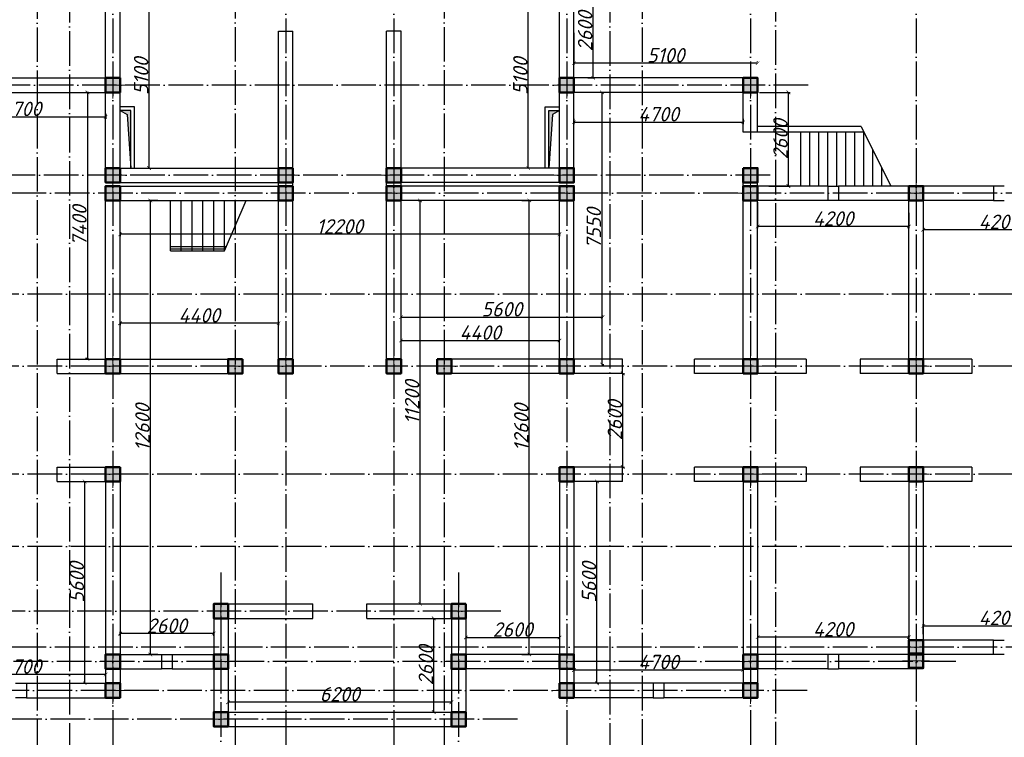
# Model space of a CAD drawing. Header units: millimetres. Extents: x 1112040 to 6903494, y -332921 to -150905.
# Tile 19 of 150: x 1410563 to 1437900, y -220950 to -201033. Entities that reach past the tile are written whole.
import ezdxf

# ---------------------------------------------------------------- set-up
doc = ezdxf.new("R2010")
doc.units = ezdxf.units.MM
doc.linetypes.add('ACAD_ISO04W100', pattern=[30, 24, -3, 0, -3])
doc.layers.add('kolonn', color=7, linetype='Continuous')
doc.layers.add('os', color=253, linetype='Continuous')
doc.styles.get("Standard").update_dxf_attribs({"font": 'isocpeui.ttf'})
doc.dimstyles.new('ISO-25', dxfattribs={"dimtxt": 400, "dimasz": 100, "dimexe": 50, "dimexo": 50, "dimgap": 20, "dimtad": 1, "dimdec": 0, "dimtxsty": 'Standard', "dimblk": 'ARCHTICK', "dimcen": 20, "dimclrd": 1, "dimclre": 1, "dimadec": 0, "dimazin": 0, "dimtfac": 1, "dimtdec": 0, "dimtmove": 0, "dimatfit": 3, "dimldrblk": 'ARCHTICK', "dimfxl": 1, "dimarcsym": 0})

# ---------------------------------------------------------------- blocks, each defined once
blk = doc.blocks.new('ghsdd')
at = {"ltscale": 50}
h = blk.add_hatch(color=256, dxfattribs=at)
h.paths.add_polyline_path([(0, 200), (-200, 200), (-200, 0), (0, 0)])
h.paths.add_polyline_path([(200, 0), (200, 200), (0, 200), (0, 0)])
h.paths.add_polyline_path([(0, 0), (-200, 0), (-200, -200), (0, -200)])
h.paths.add_polyline_path([(0, 0), (0, -200), (200, -200), (200, 0)])
at = {"lineweight": 0}
for p, q in [((0, -374), (0, 374)), ((-374, 0), (374, 0))]:
    blk.add_line(p, q, dxfattribs=at)
at = {"lineweight": 50, "ltscale": 50}
blk.add_lwpolyline([(200, 200), (200, -200), (-200, -200), (-200, 200), (200, 200)], dxfattribs=at)
blk = doc.blocks.new('_ArchTick')
at = {"color": 0, "linetype": 'ByBlock', "const_width": 0.15}
blk.add_lwpolyline([(-0.5, -0.5), (0.5, 0.5)], dxfattribs=at)
blk = doc.blocks.new('*D2372')
at = {"color": 1, "lineweight": -2, "transparency": 16777216}
for p, q in [((1421625, -206050), (1421728, -206050)), ((1421678, -217250), (1421678, -206050)), ((1421625, -217250), (1421728, -217250))]:
    blk.add_line(p, q, dxfattribs=at)
at = {"color": 1, "lineweight": -2, "transparency": 16777216, "xscale": 100, "yscale": 100, "zscale": 100}
for p, rotation in [((1421678, -206050), 90), ((1421678, -217250), 270)]:
    blk.add_blockref('_ArchTick', p, dxfattribs=dict(at, rotation=rotation))
at = {"color": 0, "transparency": 16777216, "insert": (1421458, -211650), "char_height": 400, "attachment_point": 5, "rotation": 90}
blk.add_mtext('11200', dxfattribs=at)
blk = doc.blocks.new('*D2200')
at = {"color": 1, "lineweight": -2, "transparency": 16777216}
for p, q in [((1424500, -206050), (1424759, -206050)), ((1424709, -218650), (1424709, -206050)), ((1424500, -218650), (1424759, -218650))]:
    blk.add_line(p, q, dxfattribs=at)
at = {"color": 1, "lineweight": -2, "transparency": 16777216, "xscale": 100, "yscale": 100, "zscale": 100}
for p, rotation in [((1424709, -206050), 90), ((1424709, -218650), 270)]:
    blk.add_blockref('_ArchTick', p, dxfattribs=dict(at, rotation=rotation))
at = {"color": 0, "transparency": 16777216, "insert": (1424489, -212350), "char_height": 400, "attachment_point": 5, "rotation": 90}
blk.add_mtext('12600', dxfattribs=at)
blk = doc.blocks.new('*D2201')
at = {"color": 1, "lineweight": -2, "transparency": 16777216}
for p, q in [((1427307, -213450), (1427307, -210850)), ((1427327, -210850), (1427357, -210850)), ((1427327, -213450), (1427357, -213450))]:
    blk.add_line(p, q, dxfattribs=at)
at = {"color": 1, "lineweight": -2, "transparency": 16777216, "xscale": 100, "yscale": 100, "zscale": 100}
for p, rotation in [((1427307, -210850), 90), ((1427307, -213450), 270)]:
    blk.add_blockref('_ArchTick', p, dxfattribs=dict(at, rotation=rotation))
at = {"color": 0, "transparency": 16777216, "insert": (1427087, -212150), "char_height": 400, "attachment_point": 5, "rotation": 90}
blk.add_mtext('2600', dxfattribs=at)
blk = doc.blocks.new('*D2373')
at = {"color": 1, "lineweight": -2, "transparency": 16777216}
for p, q in [((1413350, -206934), (1413350, -207040)), ((1425550, -206934), (1425550, -207040)), ((1425550, -206990), (1413350, -206990))]:
    blk.add_line(p, q, dxfattribs=at)
at = {"color": 1, "lineweight": -2, "transparency": 16777216, "xscale": 100, "yscale": 100, "zscale": 100, "rotation": 180}
blk.add_blockref('_ArchTick', (1413350, -206990), dxfattribs=at)
at = {"color": 1, "lineweight": -2, "transparency": 16777216, "xscale": 100, "yscale": 100, "zscale": 100}
blk.add_blockref('_ArchTick', (1425550, -206990), dxfattribs=at)
at = {"color": 0, "transparency": 16777216, "insert": (1419450, -206770), "char_height": 400, "attachment_point": 5}
blk.add_mtext('12200', dxfattribs=at)
blk = doc.blocks.new('*D2374')
at = {"color": 1, "lineweight": -2, "transparency": 16777216}
for p, q in [((1425950, -203786), (1425950, -203928)), ((1425950, -203878), (1430650, -203878)), ((1430650, -203786), (1430650, -203928))]:
    blk.add_line(p, q, dxfattribs=at)
at = {"color": 1, "lineweight": -2, "transparency": 16777216, "xscale": 100, "yscale": 100, "zscale": 100, "rotation": 180}
blk.add_blockref('_ArchTick', (1425950, -203878), dxfattribs=at)
at = {"color": 1, "lineweight": -2, "transparency": 16777216, "xscale": 100, "yscale": 100, "zscale": 100}
blk.add_blockref('_ArchTick', (1430650, -203878), dxfattribs=at)
at = {"color": 0, "transparency": 16777216, "insert": (1428300, -203656), "char_height": 400, "attachment_point": 5}
blk.add_mtext('4700', dxfattribs=at)
blk = doc.blocks.new('*D2202')
at = {"color": 1, "lineweight": -2, "transparency": 16777216}
for p, q in [((1426725, -203050), (1426777, -203050)), ((1426727, -203050), (1426727, -210600)), ((1426725, -210600), (1426777, -210600))]:
    blk.add_line(p, q, dxfattribs=at)
at = {"color": 1, "lineweight": -2, "transparency": 16777216, "xscale": 100, "yscale": 100, "zscale": 100}
for p, rotation in [((1426727, -203050), 90), ((1426727, -210600), 270)]:
    blk.add_blockref('_ArchTick', p, dxfattribs=dict(at, rotation=rotation))
at = {"color": 0, "transparency": 16777216, "insert": (1426504, -206825), "char_height": 400, "attachment_point": 5, "rotation": 90}
blk.add_mtext('7550', dxfattribs=at)
blk = doc.blocks.new('*D2369')
at = {"color": 1, "lineweight": -2, "transparency": 16777216}
for p, q in [((1421150, -209265), (1421150, -209240)), ((1421150, -209290), (1426750, -209290)), ((1426750, -209265), (1426750, -209240))]:
    blk.add_line(p, q, dxfattribs=at)
at = {"color": 1, "lineweight": -2, "transparency": 16777216, "xscale": 100, "yscale": 100, "zscale": 100, "rotation": 180}
blk.add_blockref('_ArchTick', (1421150, -209290), dxfattribs=at)
at = {"color": 1, "lineweight": -2, "transparency": 16777216, "xscale": 100, "yscale": 100, "zscale": 100}
blk.add_blockref('_ArchTick', (1426750, -209290), dxfattribs=at)
at = {"color": 0, "transparency": 16777216, "insert": (1423950, -209070), "char_height": 400, "attachment_point": 5}
blk.add_mtext('5600', dxfattribs=at)
blk = doc.blocks.new('*D2280')
at = {"color": 1, "lineweight": -2, "transparency": 16777216}
for p, q in [((1425950, -201400), (1425950, -202290)), ((1431050, -202240), (1425950, -202240)), ((1431050, -202203), (1431050, -202190))]:
    blk.add_line(p, q, dxfattribs=at)
at = {"color": 1, "lineweight": -2, "transparency": 16777216, "xscale": 100, "yscale": 100, "zscale": 100, "rotation": 180}
blk.add_blockref('_ArchTick', (1425950, -202240), dxfattribs=at)
at = {"color": 1, "lineweight": -2, "transparency": 16777216, "xscale": 100, "yscale": 100, "zscale": 100}
blk.add_blockref('_ArchTick', (1431050, -202240), dxfattribs=at)
at = {"color": 0, "transparency": 16777216, "insert": (1428500, -202020), "char_height": 400, "attachment_point": 5}
blk.add_mtext('5100', dxfattribs=at)
blk = doc.blocks.new('*D2195')
at = {"color": 1, "lineweight": -2, "transparency": 16777216}
for p, q in [((1426341, -200050), (1426532, -200050)), ((1426482, -202650), (1426482, -200050)), ((1426341, -202650), (1426532, -202650))]:
    blk.add_line(p, q, dxfattribs=at)
at = {"color": 1, "lineweight": -2, "transparency": 16777216, "xscale": 100, "yscale": 100, "zscale": 100}
for p, rotation in [((1426482, -200050), 90), ((1426482, -202650), 270)]:
    blk.add_blockref('_ArchTick', p, dxfattribs=dict(at, rotation=rotation))
at = {"color": 0, "transparency": 16777216, "insert": (1426262, -201350), "char_height": 400, "attachment_point": 5, "rotation": 90}
blk.add_mtext('2600', dxfattribs=at)
blk = doc.blocks.new('*D2185')
at = {"color": 1, "lineweight": -2, "transparency": 16777216}
for p, q in [((1431100, -203050), (1431955, -203050)), ((1431905, -205650), (1431905, -203050)), ((1431366, -205650), (1431955, -205650))]:
    blk.add_line(p, q, dxfattribs=at)
at = {"color": 1, "lineweight": -2, "transparency": 16777216, "xscale": 100, "yscale": 100, "zscale": 100}
for p, rotation in [((1431905, -203050), 90), ((1431905, -205650), 270)]:
    blk.add_blockref('_ArchTick', p, dxfattribs=dict(at, rotation=rotation))
at = {"color": 0, "transparency": 16777216, "insert": (1431685, -204350), "char_height": 400, "attachment_point": 5, "rotation": 90}
blk.add_mtext('2600', dxfattribs=at)
blk = doc.blocks.new('*D2184')
at = {"color": 1, "lineweight": -2, "transparency": 16777216}
for p, q in [((1414400, -206050), (1414141, -206050)), ((1414191, -218650), (1414191, -206050)), ((1414400, -218650), (1414141, -218650))]:
    blk.add_line(p, q, dxfattribs=at)
at = {"color": 1, "lineweight": -2, "transparency": 16777216, "xscale": 100, "yscale": 100, "zscale": 100}
for p, rotation in [((1414191, -206050), 90), ((1414191, -218650), 270)]:
    blk.add_blockref('_ArchTick', p, dxfattribs=dict(at, rotation=rotation))
at = {"color": 0, "transparency": 16777216, "insert": (1413971, -212350), "char_height": 400, "attachment_point": 5, "rotation": 90}
blk.add_mtext('12600', dxfattribs=at)
blk = doc.blocks.new('*D2379')
at = {"color": 1, "lineweight": -2, "transparency": 16777216}
for p, q in [((1408250, -203650), (1408250, -203782)), ((1412950, -203650), (1412950, -203782)), ((1408250, -203732), (1412950, -203732))]:
    blk.add_line(p, q, dxfattribs=at)
at = {"color": 1, "lineweight": -2, "transparency": 16777216, "xscale": 100, "yscale": 100, "zscale": 100, "rotation": 180}
blk.add_blockref('_ArchTick', (1408250, -203732), dxfattribs=at)
at = {"color": 1, "lineweight": -2, "transparency": 16777216, "xscale": 100, "yscale": 100, "zscale": 100}
blk.add_blockref('_ArchTick', (1412950, -203732), dxfattribs=at)
at = {"color": 0, "transparency": 16777216, "insert": (1410600, -203509), "char_height": 400, "attachment_point": 5}
blk.add_mtext('4700', dxfattribs=at)
blk = doc.blocks.new('*D2380')
at = {"color": 1, "lineweight": -2, "transparency": 16777216}
for p, q in [((1412474, -203050), (1412394, -203050)), ((1412444, -203050), (1412444, -210450)), ((1412474, -210450), (1412394, -210450))]:
    blk.add_line(p, q, dxfattribs=at)
at = {"color": 1, "lineweight": -2, "transparency": 16777216, "xscale": 100, "yscale": 100, "zscale": 100}
for p, rotation in [((1412444, -203050), 90), ((1412444, -210450), 270)]:
    blk.add_blockref('_ArchTick', p, dxfattribs=dict(at, rotation=rotation))
at = {"color": 0, "transparency": 16777216, "insert": (1412222, -206750), "char_height": 400, "attachment_point": 5, "rotation": 90}
blk.add_mtext('7400', dxfattribs=at)
blk = doc.blocks.new('*D2210')
at = {"color": 1, "lineweight": -2, "transparency": 16777216}
for p, q in [((1412329, -213850), (1412419, -213850)), ((1412369, -219450), (1412369, -213850)), ((1412329, -219450), (1412419, -219450))]:
    blk.add_line(p, q, dxfattribs=at)
at = {"color": 1, "lineweight": -2, "transparency": 16777216, "xscale": 100, "yscale": 100, "zscale": 100}
for p, rotation in [((1412369, -213850), 90), ((1412369, -219450), 270)]:
    blk.add_blockref('_ArchTick', p, dxfattribs=dict(at, rotation=rotation))
at = {"color": 0, "transparency": 16777216, "insert": (1412149, -216650), "char_height": 400, "attachment_point": 5, "rotation": 90}
blk.add_mtext('5600', dxfattribs=at)
blk = doc.blocks.new('*D2212')
at = {"color": 1, "lineweight": -2, "transparency": 16777216}
for p, q in [((1408250, -219165), (1408250, -219158)), ((1412950, -219208), (1408250, -219208)), ((1412950, -219165), (1412950, -219158))]:
    blk.add_line(p, q, dxfattribs=at)
at = {"color": 1, "lineweight": -2, "transparency": 16777216, "xscale": 100, "yscale": 100, "zscale": 100, "rotation": 180}
blk.add_blockref('_ArchTick', (1408250, -219208), dxfattribs=at)
at = {"color": 1, "lineweight": -2, "transparency": 16777216, "xscale": 100, "yscale": 100, "zscale": 100}
blk.add_blockref('_ArchTick', (1412950, -219208), dxfattribs=at)
at = {"color": 0, "transparency": 16777216, "insert": (1410600, -218985), "char_height": 400, "attachment_point": 5}
blk.add_mtext('4700', dxfattribs=at)
blk = doc.blocks.new('*D2381')
at = {"color": 1, "lineweight": -2, "transparency": 16777216}
for p, q in [((1422020, -217650), (1422109, -217650)), ((1422059, -220250), (1422059, -217650)), ((1422020, -220250), (1422109, -220250))]:
    blk.add_line(p, q, dxfattribs=at)
at = {"color": 1, "lineweight": -2, "transparency": 16777216, "xscale": 100, "yscale": 100, "zscale": 100}
for p, rotation in [((1422059, -217650), 90), ((1422059, -220250), 270)]:
    blk.add_blockref('_ArchTick', p, dxfattribs=dict(at, rotation=rotation))
at = {"color": 0, "transparency": 16777216, "insert": (1421839, -218950), "char_height": 400, "attachment_point": 5, "rotation": 90}
blk.add_mtext('2600', dxfattribs=at)
blk = doc.blocks.new('*D2382')
at = {"color": 1, "lineweight": -2, "transparency": 16777216}
blk.add_line((1422550, -219976), (1416350, -219976), dxfattribs=at)
at = {"color": 1, "lineweight": -2, "transparency": 16777216, "xscale": 100, "yscale": 100, "zscale": 100, "rotation": 180}
blk.add_blockref('_ArchTick', (1416350, -219976), dxfattribs=at)
at = {"color": 1, "lineweight": -2, "transparency": 16777216, "xscale": 100, "yscale": 100, "zscale": 100}
blk.add_blockref('_ArchTick', (1422550, -219976), dxfattribs=at)
at = {"color": 0, "transparency": 16777216, "insert": (1419450, -219756), "char_height": 400, "attachment_point": 5}
blk.add_mtext('6200', dxfattribs=at)
blk = doc.blocks.new('*D2383')
at = {"color": 1, "lineweight": -2, "transparency": 16777216}
for p, q in [((1422950, -218180), (1425550, -218180)), ((1422950, -218217), (1422950, -218230)), ((1425550, -218217), (1425550, -218230))]:
    blk.add_line(p, q, dxfattribs=at)
at = {"color": 1, "lineweight": -2, "transparency": 16777216, "xscale": 100, "yscale": 100, "zscale": 100, "rotation": 180}
blk.add_blockref('_ArchTick', (1422950, -218180), dxfattribs=at)
at = {"color": 1, "lineweight": -2, "transparency": 16777216, "xscale": 100, "yscale": 100, "zscale": 100}
blk.add_blockref('_ArchTick', (1425550, -218180), dxfattribs=at)
at = {"color": 0, "transparency": 16777216, "insert": (1424250, -217960), "char_height": 400, "attachment_point": 5}
blk.add_mtext('2600', dxfattribs=at)
blk = doc.blocks.new('*D2384')
at = {"color": 1, "lineweight": -2, "transparency": 16777216}
for p, q in [((1413350, -218130), (1413350, -218021)), ((1415950, -218071), (1413350, -218071)), ((1415950, -218130), (1415950, -218021))]:
    blk.add_line(p, q, dxfattribs=at)
at = {"color": 1, "lineweight": -2, "transparency": 16777216, "xscale": 100, "yscale": 100, "zscale": 100, "rotation": 180}
blk.add_blockref('_ArchTick', (1413350, -218071), dxfattribs=at)
at = {"color": 1, "lineweight": -2, "transparency": 16777216, "xscale": 100, "yscale": 100, "zscale": 100}
blk.add_blockref('_ArchTick', (1415950, -218071), dxfattribs=at)
at = {"color": 0, "transparency": 16777216, "insert": (1414650, -217851), "char_height": 400, "attachment_point": 5}
blk.add_mtext('2600', dxfattribs=at)
blk = doc.blocks.new('*D2385')
at = {"color": 1, "lineweight": -2, "transparency": 16777216}
for p, q in [((1424683, -205150), (1424683, -200050)), ((1424733, -200050), (1424733, -200050)), ((1424733, -205150), (1424733, -205150))]:
    blk.add_line(p, q, dxfattribs=at)
at = {"color": 1, "lineweight": -2, "transparency": 16777216, "xscale": 100, "yscale": 100, "zscale": 100}
for p, rotation in [((1424683, -200050), 90), ((1424683, -205150), 270)]:
    blk.add_blockref('_ArchTick', p, dxfattribs=dict(at, rotation=rotation))
at = {"color": 0, "transparency": 16777216, "insert": (1424463, -202600), "char_height": 400, "attachment_point": 5, "rotation": 90}
blk.add_mtext('5100', dxfattribs=at)
blk = doc.blocks.new('*D2386')
at = {"color": 1, "lineweight": -2, "transparency": 16777216}
for p, q in [((1421150, -209945), (1421150, -209888)), ((1421150, -209938), (1425550, -209938)), ((1425550, -209945), (1425550, -209888))]:
    blk.add_line(p, q, dxfattribs=at)
at = {"color": 1, "lineweight": -2, "transparency": 16777216, "xscale": 100, "yscale": 100, "zscale": 100, "rotation": 180}
blk.add_blockref('_ArchTick', (1421150, -209938), dxfattribs=at)
at = {"color": 1, "lineweight": -2, "transparency": 16777216, "xscale": 100, "yscale": 100, "zscale": 100}
blk.add_blockref('_ArchTick', (1425550, -209938), dxfattribs=at)
at = {"color": 0, "transparency": 16777216, "insert": (1423350, -209718), "char_height": 400, "attachment_point": 5}
blk.add_mtext('4400', dxfattribs=at)
blk = doc.blocks.new('*D2387')
at = {"color": 1, "lineweight": -2, "transparency": 16777216}
for p, q in [((1413350, -209416), (1413350, -209509)), ((1417750, -209459), (1413350, -209459)), ((1417750, -209416), (1417750, -209509))]:
    blk.add_line(p, q, dxfattribs=at)
at = {"color": 1, "lineweight": -2, "transparency": 16777216, "xscale": 100, "yscale": 100, "zscale": 100, "rotation": 180}
blk.add_blockref('_ArchTick', (1413350, -209459), dxfattribs=at)
at = {"color": 1, "lineweight": -2, "transparency": 16777216, "xscale": 100, "yscale": 100, "zscale": 100}
blk.add_blockref('_ArchTick', (1417750, -209459), dxfattribs=at)
at = {"color": 0, "transparency": 16777216, "insert": (1415550, -209239), "char_height": 400, "attachment_point": 5}
blk.add_mtext('4400', dxfattribs=at)
blk = doc.blocks.new('*D2388')
at = {"color": 1, "lineweight": -2, "transparency": 16777216}
for p, q in [((1414154, -200050), (1414205, -200050)), ((1414155, -205150), (1414155, -200050)), ((1414154, -205150), (1414205, -205150))]:
    blk.add_line(p, q, dxfattribs=at)
at = {"color": 1, "lineweight": -2, "transparency": 16777216, "xscale": 100, "yscale": 100, "zscale": 100}
for p, rotation in [((1414155, -200050), 90), ((1414155, -205150), 270)]:
    blk.add_blockref('_ArchTick', p, dxfattribs=dict(at, rotation=rotation))
at = {"color": 0, "transparency": 16777216, "insert": (1413935, -202600), "char_height": 400, "attachment_point": 5, "rotation": 90}
blk.add_mtext('5100', dxfattribs=at)
blk = doc.blocks.new('*D2215')
at = {"color": 1, "lineweight": -2, "transparency": 16777216}
for p, q in [((1426590, -219450), (1426590, -213850)), ((1426597, -213850), (1426640, -213850)), ((1426597, -219450), (1426640, -219450))]:
    blk.add_line(p, q, dxfattribs=at)
at = {"color": 1, "lineweight": -2, "transparency": 16777216, "xscale": 100, "yscale": 100, "zscale": 100}
for p, rotation in [((1426590, -213850), 90), ((1426590, -219450), 270)]:
    blk.add_blockref('_ArchTick', p, dxfattribs=dict(at, rotation=rotation))
at = {"color": 0, "transparency": 16777216, "insert": (1426370, -216650), "char_height": 400, "attachment_point": 5, "rotation": 90}
blk.add_mtext('5600', dxfattribs=at)
blk = doc.blocks.new('*D2205')
at = {"color": 1, "lineweight": -2, "transparency": 16777216}
for p, q in [((1435650, -218089), (1435650, -217806)), ((1435650, -217856), (1439850, -217856)), ((1439850, -217805), (1439850, -217906))]:
    blk.add_line(p, q, dxfattribs=at)
at = {"color": 1, "lineweight": -2, "transparency": 16777216, "xscale": 100, "yscale": 100, "zscale": 100, "rotation": 180}
blk.add_blockref('_ArchTick', (1435650, -217856), dxfattribs=at)
at = {"color": 1, "lineweight": -2, "transparency": 16777216, "xscale": 100, "yscale": 100, "zscale": 100}
blk.add_blockref('_ArchTick', (1439850, -217856), dxfattribs=at)
at = {"color": 0, "transparency": 16777216, "insert": (1437750, -217636), "char_height": 400, "attachment_point": 5}
blk.add_mtext('4200', dxfattribs=at)
blk = doc.blocks.new('*D2206')
at = {"color": 1, "lineweight": -2, "transparency": 16777216}
for p, q in [((1431050, -218120), (1431050, -218221)), ((1435250, -218404), (1435250, -218121)), ((1435250, -218171), (1431050, -218171))]:
    blk.add_line(p, q, dxfattribs=at)
at = {"color": 1, "lineweight": -2, "transparency": 16777216, "xscale": 100, "yscale": 100, "zscale": 100, "rotation": 180}
blk.add_blockref('_ArchTick', (1431050, -218171), dxfattribs=at)
at = {"color": 1, "lineweight": -2, "transparency": 16777216, "xscale": 100, "yscale": 100, "zscale": 100}
blk.add_blockref('_ArchTick', (1435250, -218171), dxfattribs=at)
at = {"color": 0, "transparency": 16777216, "insert": (1433150, -217951), "char_height": 400, "attachment_point": 5}
blk.add_mtext('4200', dxfattribs=at)
blk = doc.blocks.new('*D2357')
at = {"color": 1, "lineweight": -2, "transparency": 16777216}
for p, q in [((1435650, -206513), (1435650, -206913)), ((1439850, -206513), (1439850, -206913)), ((1439850, -206863), (1435650, -206863))]:
    blk.add_line(p, q, dxfattribs=at)
at = {"color": 1, "lineweight": -2, "transparency": 16777216, "xscale": 100, "yscale": 100, "zscale": 100, "rotation": 180}
blk.add_blockref('_ArchTick', (1435650, -206863), dxfattribs=at)
at = {"color": 1, "lineweight": -2, "transparency": 16777216, "xscale": 100, "yscale": 100, "zscale": 100}
blk.add_blockref('_ArchTick', (1439850, -206863), dxfattribs=at)
at = {"color": 0, "transparency": 16777216, "insert": (1437750, -206643), "char_height": 400, "attachment_point": 5}
blk.add_mtext('4200', dxfattribs=at)
blk = doc.blocks.new('*D2358')
at = {"color": 1, "lineweight": -2, "transparency": 16777216}
for p, q in [((1431050, -206100), (1431050, -206822)), ((1435250, -206394), (1435250, -206822)), ((1435250, -206772), (1431050, -206772))]:
    blk.add_line(p, q, dxfattribs=at)
at = {"color": 1, "lineweight": -2, "transparency": 16777216, "xscale": 100, "yscale": 100, "zscale": 100, "rotation": 180}
blk.add_blockref('_ArchTick', (1431050, -206772), dxfattribs=at)
at = {"color": 1, "lineweight": -2, "transparency": 16777216, "xscale": 100, "yscale": 100, "zscale": 100}
blk.add_blockref('_ArchTick', (1435250, -206772), dxfattribs=at)
at = {"color": 0, "transparency": 16777216, "insert": (1433150, -206552), "char_height": 400, "attachment_point": 5}
blk.add_mtext('4200', dxfattribs=at)
blk = doc.blocks.new('*D2359')
at = {"color": 1, "lineweight": -2, "transparency": 16777216}
for p, q in [((1430650, -219084), (1425950, -219084)), ((1425950, -219100), (1425950, -219134)), ((1430650, -219100), (1430650, -219134))]:
    blk.add_line(p, q, dxfattribs=at)
at = {"color": 1, "lineweight": -2, "transparency": 16777216, "xscale": 100, "yscale": 100, "zscale": 100, "rotation": 180}
blk.add_blockref('_ArchTick', (1425950, -219084), dxfattribs=at)
at = {"color": 1, "lineweight": -2, "transparency": 16777216, "xscale": 100, "yscale": 100, "zscale": 100}
blk.add_blockref('_ArchTick', (1430650, -219084), dxfattribs=at)
at = {"color": 0, "transparency": 16777216, "insert": (1428300, -218861), "char_height": 400, "attachment_point": 5}
blk.add_mtext('4700', dxfattribs=at)

msp = doc.modelspace()

# ---------------------------------------------------------------- hatches: boundary and pattern name
for points in [[(1413649.8, -203550.4), (1413349.8, -203550.4), (1413542.4, -203660), (1413649.8, -205150.4)], [(1425249.8, -203550.4), (1425549.8, -203550.4), (1425357.3, -203660), (1425249.8, -205150.4)]]:
    msp.add_hatch(color=256).paths.add_polyline_path(points)

# ---------------------------------------------------------------- linework, layer by layer
at = {"lineweight": 30}
for p, q in [((1412949.8, -202650.4), (1412949.8, -200050.4)), ((1413349.8, -205150.4), (1413349.8, -200050.4)), ((1425549.8, -205150.4), (1425549.8, -200050.4)), ((1425949.8, -202650.4), (1425949.8, -200050.4)), ((1417749.8, -210850.4), (1417749.8, -201350.4)), ((1417749.8, -201350.4), (1418149.8, -201350.4)), ((1418149.8, -210850.4), (1418149.8, -201350.4)), ((1421149.8, -201350.4), (1420749.8, -201350.4)), ((1420749.8, -210850.4), (1420749.8, -201350.4)), ((1421149.8, -210850.4), (1421149.8, -201350.4)), ((1407849.8, -202650.4), (1412949.8, -202650.4)), ((1431049.8, -202650.4), (1425949.8, -202650.4)), ((1431049.8, -204150.4), (1431049.8, -202650.4)), ((1408249.8, -203050.4), (1412949.8, -203050.4)), ((1412949.8, -205550.4), (1412949.8, -203050.4)), ((1425949.8, -205550.4), (1425949.8, -203050.4)), ((1430649.8, -203050.4), (1425949.8, -203050.4)), ((1430649.8, -204150.4), (1430649.8, -203050.4)), ((1413749.8, -203450.4), (1413349.8, -203450.4)), ((1413649.8, -203550.4), (1413349.8, -203550.4)), ((1413649.8, -205150.4), (1413649.8, -203550.4)), ((1413749.8, -205150.4), (1413749.8, -203450.4)), ((1425149.8, -205150.4), (1425149.8, -203450.4)), ((1425149.8, -203450.4), (1425549.8, -203450.4)), ((1425249.8, -205150.4), (1425249.8, -203550.4)), ((1425249.8, -203550.4), (1425549.8, -203550.4)), ((1431049.8, -204150.4), (1430649.8, -204150.4)), ((1433924.8, -204000.4), (1431049.8, -204000.4)), ((1433999.8, -204150.4), (1431049.8, -204150.4)), ((1413349.8, -205150.4), (1417899.8, -205150.4)), ((1425549.8, -205150.4), (1420999.8, -205150.4)), ((1430649.8, -210450.4), (1430649.8, -205150.4)), ((1431049.8, -205150.4), (1430649.8, -205150.4)), ((1431049.8, -205150.4), (1430649.8, -205150.4)), ((1431049.8, -210450.4), (1431049.8, -205150.4)), ((1412949.8, -205550.4), (1418149.8, -205550.4)), ((1425949.8, -205550.4), (1420749.8, -205550.4)), ((1412949.8, -210450.4), (1412949.8, -205650.4)), ((1412949.8, -205650.4), (1418149.8, -205650.4)), ((1425949.8, -205650.4), (1420749.8, -205650.4)), ((1425949.8, -210600.4), (1425949.8, -205650.4)), ((1432999.8, -205650.4), (1431049.8, -205650.4)), ((1432999.8, -205650.4), (1432999.8, -206050.4)), ((1437599.8, -205650.4), (1433299.8, -205650.4)), ((1433299.8, -205650.4), (1433299.8, -206050.4)), ((1437599.8, -205650.4), (1437599.8, -206050.4)), ((1413349.8, -210850.4), (1413349.8, -206050.4)), ((1413349.8, -206050.4), (1418149.8, -206050.4)), ((1425549.8, -206050.4), (1420749.8, -206050.4)), ((1425549.8, -210850.4), (1425549.8, -206050.4)), ((1432999.8, -206050.4), (1430649.8, -206050.4)), ((1437599.8, -206050.4), (1433299.8, -206050.4)), ((1435249.8, -210450.4), (1435249.8, -206050.4)), ((1435649.8, -206050.4), (1435649.8, -210450.4)), ((1411599.8, -210850.4), (1411599.8, -210450.4)), ((1411599.8, -210450.4), (1416749.8, -210450.4)), ((1427299.8, -210450.4), (1422149.8, -210450.4)), ((1427299.8, -210850.4), (1427299.8, -210450.4)), ((1432399.8, -210450.4), (1429299.8, -210450.4)), ((1429299.8, -210850.4), (1429299.8, -210450.4)), ((1432399.8, -210450.4), (1432399.8, -210850.4)), ((1433899.8, -210450.4), (1433899.8, -210850.4)), ((1435249.8, -210450.4), (1433899.8, -210450.4)), ((1436999.8, -210450.4), (1435649.8, -210450.4)), ((1436999.8, -210450.4), (1436999.8, -210850.4)), ((1411599.8, -210850.4), (1416749.8, -210850.4)), ((1427299.8, -210850.4), (1422149.8, -210850.4)), ((1432399.8, -210850.4), (1429299.8, -210850.4)), ((1436999.8, -210850.4), (1433899.8, -210850.4)), ((1411599.8, -213850.4), (1411599.8, -213450.4)), ((1411599.8, -213450.4), (1413349.8, -213450.4)), ((1413349.8, -213450.4), (1413349.8, -218650.4)), ((1425549.8, -213450.4), (1425549.8, -218650.4)), ((1427299.8, -213450.4), (1425549.8, -213450.4)), ((1427299.8, -213850.4), (1427299.8, -213450.4)), ((1432399.8, -213450.4), (1429299.8, -213450.4)), ((1429299.8, -213850.4), (1429299.8, -213450.4)), ((1432399.8, -213450.4), (1432399.8, -213850.4)), ((1433899.8, -213450.4), (1433899.8, -213850.4)), ((1436999.8, -213450.4), (1433899.8, -213450.4)), ((1436999.8, -213450.4), (1436999.8, -213850.4)), ((1411599.8, -213850.4), (1412949.8, -213850.4)), ((1412949.8, -213850.4), (1412949.8, -219450.4)), ((1425949.8, -213850.4), (1425949.8, -219450.4)), ((1427299.8, -213850.4), (1425949.8, -213850.4)), ((1432399.8, -213850.4), (1429299.8, -213850.4)), ((1430649.8, -213850.4), (1430649.8, -219450.4)), ((1431049.8, -213850.4), (1431049.8, -219850.4)), ((1435249.8, -213850.4), (1433899.8, -213850.4)), ((1435249.8, -213850.4), (1435249.8, -218650.4)), ((1436999.8, -213850.4), (1435649.8, -213850.4)), ((1435649.8, -213850.4), (1435649.8, -219050.4)), ((1415949.8, -217250.4), (1415949.8, -218650.4)), ((1415949.8, -217250.4), (1418699.8, -217250.4)), ((1418699.8, -217650.4), (1418699.8, -217250.4)), ((1420199.8, -217650.4), (1420199.8, -217250.4)), ((1420199.8, -217250.4), (1422949.8, -217250.4)), ((1422949.8, -217250.4), (1422949.8, -218650.4)), ((1416349.8, -217650.4), (1416349.8, -220250.4)), ((1416349.8, -217650.4), (1418699.8, -217650.4)), ((1420199.8, -217650.4), (1422549.8, -217650.4)), ((1422549.8, -217650.4), (1422549.8, -220250.4)), ((1437599.8, -218250.4), (1435249.8, -218250.4)), ((1437599.8, -218650.4), (1437599.8, -218250.4)), ((1413349.8, -218650.4), (1414499.8, -218650.4)), ((1414499.8, -218650.4), (1414499.8, -219050.4)), ((1414799.8, -218650.4), (1414799.8, -219050.4)), ((1414799.8, -218650.4), (1415949.8, -218650.4)), ((1425749.8, -218650.4), (1422949.8, -218650.4)), ((1432999.8, -218650.4), (1430649.8, -218650.4)), ((1432999.8, -218650.4), (1432999.8, -219050.4)), ((1435249.8, -218650.4), (1433299.8, -218650.4)), ((1433299.8, -218650.4), (1433299.8, -219050.4)), ((1437599.8, -218650.4), (1435649.8, -218650.4)), ((1413349.8, -219050.4), (1414499.8, -219050.4)), ((1413349.8, -219050.4), (1413349.8, -219850.4)), ((1414799.8, -219050.4), (1415949.8, -219050.4)), ((1415949.8, -219050.4), (1415949.8, -220650.4)), ((1425549.8, -219050.4), (1422949.8, -219050.4)), ((1422949.8, -219050.4), (1422949.8, -220650.4)), ((1425549.8, -219050.4), (1425549.8, -219850.4)), ((1432999.8, -219050.4), (1431049.8, -219050.4)), ((1435649.8, -219050.4), (1433299.8, -219050.4)), ((1410749.8, -219450.4), (1410749.8, -219850.4)), ((1410749.8, -219450.4), (1412949.8, -219450.4)), ((1428149.8, -219450.4), (1425949.8, -219450.4)), ((1428149.8, -219450.4), (1428149.8, -219850.4)), ((1430649.8, -219450.4), (1428449.8, -219450.4)), ((1428449.8, -219450.4), (1428449.8, -219850.4)), ((1410749.8, -219850.4), (1413349.8, -219850.4)), ((1428149.8, -219850.4), (1425549.8, -219850.4)), ((1431049.8, -219850.4), (1428449.8, -219850.4)), ((1416349.8, -220250.4), (1422549.8, -220250.4)), ((1415949.8, -220650.4), (1422949.8, -220650.4))]:
    msp.add_line(p, q, dxfattribs=at)
for p, q in [((1432249.8, -205650.4), (1432249.8, -204150.4)), ((1432499.8, -205650.4), (1432499.8, -204150.4)), ((1432749.8, -205650.4), (1432749.8, -204150.4)), ((1432999.8, -205650.4), (1432999.8, -204150.4)), ((1433249.8, -205650.4), (1433249.8, -204150.4)), ((1433499.8, -205650.4), (1433499.8, -204150.4)), ((1433749.8, -205650.4), (1433749.8, -204150.4)), ((1433924.8, -204000.4), (1434749.8, -205650.4)), ((1433999.8, -205650.4), (1433999.8, -204150.4)), ((1434249.8, -205650.4), (1434249.8, -204650.4)), ((1434499.8, -205650.4), (1434499.8, -205150.4)), ((1432999.8, -205650.4), (1433299.8, -205650.4)), ((1437899.8, -205650.4), (1437599.8, -205650.4)), ((1414749.8, -207450.4), (1414749.8, -206050.4)), ((1415049.8, -207450.4), (1415049.8, -206050.4)), ((1415349.8, -207450.4), (1415349.8, -206050.4)), ((1415649.8, -207450.4), (1415649.8, -206050.4)), ((1415949.8, -207450.4), (1415949.8, -206050.4)), ((1416249.8, -207450.4), (1416249.8, -206050.4)), ((1416249.8, -207450.4), (1416849.8, -206050.4)), ((1416549.8, -206750.4), (1416549.8, -206050.4)), ((1433299.8, -206050.4), (1432999.8, -206050.4)), ((1437599.8, -206050.4), (1437899.8, -206050.4)), ((1414749.8, -207450.4), (1416249.8, -207450.4)), ((1416749.8, -210450.4), (1416749.8, -210850.4)), ((1422149.8, -210450.4), (1422149.8, -210850.4)), ((1417749.8, -210850.4), (1418149.8, -210850.4)), ((1421149.8, -210850.4), (1420749.8, -210850.4)), ((1437599.8, -218250.4), (1437899.8, -218250.4)), ((1414499.8, -218650.4), (1414799.8, -218650.4)), ((1433299.8, -218650.4), (1432999.8, -218650.4)), ((1437899.8, -218650.4), (1437599.8, -218650.4)), ((1414799.8, -219050.4), (1414499.8, -219050.4)), ((1432999.8, -219050.4), (1433299.8, -219050.4)), ((1410449.8, -219450.4), (1410749.8, -219450.4)), ((1428449.8, -219450.4), (1428149.8, -219450.4)), ((1410749.8, -219850.4), (1410449.8, -219850.4)), ((1428149.8, -219850.4), (1428449.8, -219850.4))]:
    msp.add_line(p, q)
at = {"color": 1}
for p, q in [((1414749.8, -207330.4), (1416301.2, -207330.4)), ((1414749.8, -207390.4), (1416275.5, -207390.4))]:
    msp.add_line(p, q, dxfattribs=at)
for points in [[(1413349.8, -203550.4), (1413542.4, -203660), (1413649.8, -205150.4)], [(1425549.8, -203550.4), (1425357.3, -203660), (1425249.8, -205150.4)]]:
    msp.add_lwpolyline(points)
at = {"layer": 'os', "linetype": 'ACAD_ISO04W100', "ltscale": 40}
for p, q in [((1413149.8, -163794.2), (1413149.8, -225017.9)), ((1417949.8, -163794.2), (1417949.8, -229477.9)), ((1420949.8, -163794.2), (1420949.8, -229477.9)), ((1425749.8, -163794.2), (1425749.8, -225017.9)), ((1430849.8, -163794.2), (1430849.8, -225017.9)), ((1435449.8, -163794.2), (1435449.8, -225017.9)), ((1411949.8, -184553.2), (1411949.8, -225017.9)), ((1426949.8, -184553.2), (1426949.8, -225017.9)), ((1411049.8, -189244.5), (1411049.8, -225017.9)), ((1416549.8, -189235.1), (1416549.8, -229477.9)), ((1422349.8, -189235.1), (1422349.8, -229477.9)), ((1427849.8, -189244.5), (1427849.8, -225017.9)), ((1431549.8, -189323), (1431549.8, -225017.9)), ((1432456.1, -202850.4), (1373599.9, -202850.4)), ((1431396.1, -205350.4), (1373599.9, -205350.4)), ((1450902.9, -205850.4), (1373599.9, -205850.4)), ((1458543.1, -208650.4), (1373599.9, -208650.4)), ((1458543.1, -210650.4), (1373599.9, -210650.4)), ((1458543.1, -213650.4), (1373599.9, -213650.4)), ((1458543.1, -215650.4), (1373599.9, -215650.4)), ((1416149.8, -216379), (1416149.8, -229477.9)), ((1422749.8, -216379), (1422749.8, -229477.9)), ((1423916.8, -217450.4), (1373599.9, -217450.4)), ((1450902.9, -218450.4), (1373599.9, -218450.4)), ((1436556.5, -218850.4), (1373599.9, -218850.4)), ((1432425.7, -219650.4), (1373599.9, -219650.4)), ((1424383, -220450.4), (1373599.9, -220450.4))]:
    msp.add_line(p, q, dxfattribs=at)

# ---------------------------------------------------------------- block references
at = {"layer": 'kolonn'}
for p in [(1413149.8, -202850.4), (1413149.8, -205350.4), (1417949.8, -205350.4), (1413149.8, -205850.4), (1417949.8, -205850.4), (1413149.8, -210650.4), (1416549.8, -210650.4), (1417949.8, -210650.4), (1413149.8, -213650.4), (1416149.8, -217450.4), (1422749.8, -217450.4), (1413149.8, -218850.4), (1416149.8, -218850.4), (1422749.8, -218850.4), (1413149.8, -219650.4), (1416149.8, -220450.4), (1422749.8, -220450.4)]:
    msp.add_blockref('ghsdd', p, dxfattribs=at)
at = {"layer": 'kolonn', "xscale": -1}
for p in [(1425749.8, -202850.4), (1430849.8, -202850.4), (1420949.8, -205350.4), (1425749.8, -205350.4), (1430849.8, -205350.4), (1420949.8, -205850.4), (1425749.8, -205850.4), (1430849.8, -205850.4), (1435449.8, -205850.4), (1435449.8, -205850.4), (1420949.8, -210650.4), (1422349.8, -210650.4), (1425749.8, -210650.4), (1430849.8, -210650.4), (1435449.8, -210650.4), (1425749.8, -213650.4), (1430849.8, -213650.4), (1435449.8, -213650.4), (1435449.8, -218450.4), (1425749.8, -218850.4), (1430849.8, -218850.4), (1435449.8, -218824.1), (1425749.8, -219650.4), (1430849.8, -219650.4)]:
    msp.add_blockref('ghsdd', p, dxfattribs=at)

# ---------------------------------------------------------------- dimensions: what is measured, and where the dimension line sits
for base, p1, p2, angle, picture, middle in [((1414155.3, -200050.4), (1414104.4, -205150.4), (1414104.4, -200050.4), 90, '*D2388', (1413935.3, -202600.4)), ((1424682.6, -200050.4), (1424682.6, -205150.4), (1424682.6, -200050.4), 90, '*D2385', (1424462.6, -202600.4)), ((1426482.4, -200050.4), (1426291.1, -202650.4), (1426291.1, -200050.4), 90, '*D2195', (1426262.4, -201350.4)), ((1412444.3, -210450.4), (1412524.4, -203050.4), (1412524.4, -210450.4), 90, '*D2380', (1412221.7, -206750.4)), ((1426726.8, -210600.4), (1426674.8, -203050.4), (1426674.8, -210600.4), 90, '*D2202', (1426504.2, -206825.4)), ((1431904.6, -203050.4), (1431316.2, -205650.4), (1431049.8, -203050.4), 90, '*D2185', (1431684.6, -204350.4)), ((1414190.9, -206050.4), (1414449.8, -218650.4), (1414449.8, -206050.4), 90, '*D2184', (1413970.9, -212350.4)), ((1421678.3, -206050.4), (1421574.8, -217250.4), (1421574.8, -206050.4), 90, '*D2372', (1421458.3, -211650.4)), ((1424708.7, -206050.4), (1424449.8, -218650.4), (1424449.8, -206050.4), 90, '*D2200', (1424488.7, -212350.4)), ((1427306.9, -210850.4), (1427276.9, -213450.4), (1427276.9, -210850.4), 90, '*D2201', (1427086.9, -212150.4)), ((1412369.4, -213850.4), (1412278.8, -219450.4), (1412278.8, -213850.4), 90, '*D2210', (1412149.4, -216650.4)), ((1426589.7, -213850.4), (1426547.2, -219450.4), (1426547.2, -213850.4), 90, '*D2215', (1426369.7, -216650.4)), ((1422059.2, -217650.4), (1421970, -220250.4), (1421970, -217650.4), 90, '*D2381', (1421839.2, -218950.4)), ((1439849.8, -217856.1), (1435649.8, -218139.1), (1439849.8, -217755.2), 180, '*D2205', (1437749.8, -217636.1))]:
    dim = msp.add_linear_dim(base=base, p1=p1, p2=p2, angle=angle, dimstyle='ISO-25')
    dim.commit()
    dim.dimension.update_dxf_attribs({"geometry": picture, "text_midpoint": middle})
for base, p1, p2, picture, middle in [((1425949.8, -202240.2), (1431049.8, -202253.3), (1425949.8, -201350.4), '*D2280', (1428499.8, -202020.2)), ((1412949.8, -203731.9), (1408249.8, -203600.4), (1412949.8, -203600.4), '*D2379', (1410599.8, -203509.4)), ((1430649.8, -203878.2), (1425949.8, -203736.1), (1430649.8, -203736.1), '*D2374', (1428299.8, -203655.6)), ((1431049.8, -206771.9), (1435249.8, -206344.4), (1431049.8, -206050.4), '*D2358', (1433149.8, -206551.9)), ((1435649.8, -206862.6), (1439849.8, -206463), (1435649.8, -206463), '*D2357', (1437749.8, -206642.6)), ((1413349.8, -206989.9), (1425549.8, -206884), (1413349.8, -206884), '*D2373', (1419449.8, -206769.9)), ((1426749.8, -209289.7), (1421149.8, -209315.2), (1426749.8, -209315.2), '*D2369', (1423949.8, -209069.7)), ((1413349.8, -209459.1), (1417749.8, -209366), (1413349.8, -209366), '*D2387', (1415549.8, -209239.1)), ((1425549.8, -209938.4), (1421149.8, -209995.4), (1425549.8, -209995.4), '*D2386', (1423349.8, -209718.4)), ((1413349.8, -218071.2), (1415949.8, -218180.5), (1413349.8, -218180.5), '*D2384', (1414649.8, -217851.2)), ((1425549.8, -218180.5), (1422949.8, -218166.8), (1425549.8, -218166.8), '*D2383', (1424249.8, -217960.5)), ((1431049.8, -218170.6), (1435249.8, -218453.5), (1431049.8, -218069.6), '*D2206', (1433149.8, -217950.6)), ((1425949.8, -219083.8), (1430649.8, -219050.4), (1425949.8, -219050.4), '*D2359', (1428299.8, -218861.3)), ((1408249.8, -219207.5), (1412949.8, -219215), (1408249.8, -219215), '*D2212', (1410599.8, -218984.9)), ((1416349.8, -219976.4), (1422549.8, -219976.4), (1416349.8, -219976.4), '*D2382', (1419449.8, -219756.4))]:
    dim = msp.add_linear_dim(base=base, p1=p1, p2=p2, dimstyle='ISO-25')
    dim.commit()
    dim.dimension.update_dxf_attribs({"geometry": picture, "text_midpoint": middle})

doc.saveas('drawing.dxf')
